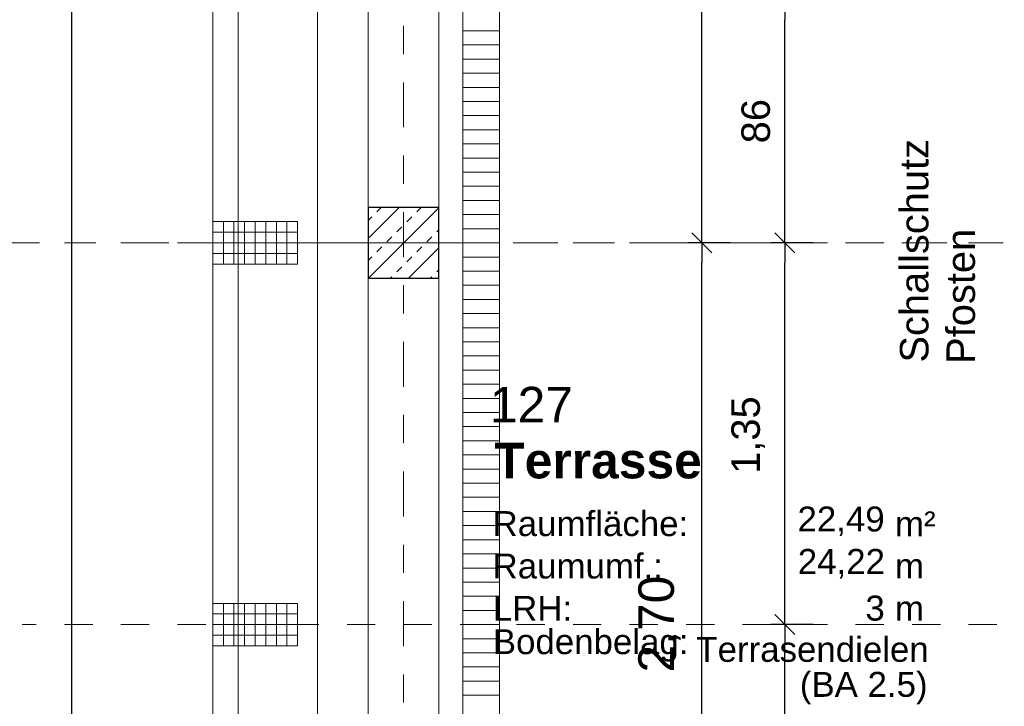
# Model space of a CAD drawing. Header units: metres. Extents: x -45.2 to 14.3, y -31.8 to 10.2.
# Tile 36 of 152: x -40.5 to -37, y -9.7 to -7.3. Entities that reach past the tile are written whole.
import ezdxf

# ---------------------------------------------------------------- set-up
doc = ezdxf.new("R2010")
doc.units = ezdxf.units.M
doc.header["$LTSCALE"] = 0.05
for name, pattern in [('Achsen 01', [5.291531, 3.175, -1.058062, 0.352704, -0.705764]), ('ISO-07 Punktiert', [0.889, 0.127, -0.762]), ('Raster 01', [2, 1, -1]), ('VW-01 Strichlinie kurz', [2, 1, -1])]:
    doc.linetypes.add(name, pattern=pattern)
doc.layers.get('0').update_dxf_attribs({"lineweight": 25})
for name, color, linetype, lineweight, true_color in [('013_Beton und Stahlbetonarbeiten-000 Brüstung', 7, 'Continuous', 9, 0xa6a6a6), ('014_Fassadenarbeiten-000 Aufsicht Betonfertigteile', 7, 'Continuous', 9, 0xc0c0c0), ('021_DA-Brüstungsrinne', 7, 'Continuous', 9, 0xaaaaaa), ('030_Sonnenschutzarbeiten-Bemassung', 7, 'Continuous', 13, 0xff6633), ('031_Metallbauarbeiten-330 Aufsicht Metallbauarbeiten', 7, 'Continuous', 9, 0xa6a6a6), ('032_Metallarbeiten-Fenster', 7, 'Continuous', 13, 0x444444), ('032_Metallarbeiten-PR_Fassade', 7, 'Continuous', 13, 0x444444), ('AV1-Achsen', 1, 'Achsen 01', 18, 0xff0000), ('AV1-Raster', 7, 'Raster 01', 9, 0xa6a6a6)]:
    doc.layers.add(name, color=color, linetype=linetype, lineweight=lineweight, true_color=true_color)
for name, color, linetype, lineweight in [('013_Beton und Stahlbetonarbeiten-000 Unterzüge', 7, 'ISO-07 Punktiert', 13), ('013_Beton und Stahlbetonarbeiten-330 Außenstützen', 7, 'Continuous', 25), ('014_Fassadenarbeiten-330 Betonfertigteile vertikal', 7, 'Continuous', 9), ('AV1-Stempel-Raumstempel', 7, 'Continuous', 9), ('Bemaßung-Bemaßung', 7, 'Continuous', 9)]:
    doc.layers.add(name, color=color, linetype=linetype, lineweight=lineweight)
doc.styles.add('Arial', font='arial.ttf')
doc.styles.add('Arial (bold)', font='arialbd.ttf')

msp = doc.modelspace()

# ---------------------------------------------------------------- linework, layer by layer
at = {"color": 0, "linetype": 'ByBlock', "lineweight": -2}
for p, q in [((-37.8, -7.24), (-37.8, -7.3107)), ((-38.0943, -8.1), (-38.0943, -8.0293)), ((-37.8, -8.1), (-37.8, -8.0293)), ((-38.0943, -8.1), (-38.0943, -8.1707)), ((-37.8, -8.1), (-37.8, -8.1707)), ((-37.8, -9.45), (-37.8, -9.3793)), ((-37.8, -9.45), (-37.8, -9.5207))]:
    msp.add_line(p, q, dxfattribs=at)
at = {"color": 0, "linetype": 'Continuous', "lineweight": 15}
for p, q in [((-38.0589, -8.1354), (-38.1297, -8.0646)), ((-38.1297, -8.0646), (-38.0589, -8.1354)), ((-37.7646, -8.1354), (-37.8354, -8.0646)), ((-37.8354, -8.0646), (-37.7646, -8.1354)), ((-37.7646, -9.4854), (-37.8354, -9.4146)), ((-37.8354, -9.4146), (-37.7646, -9.4854))]:
    msp.add_line(p, q, dxfattribs=at)
at = {"layer": '013_Beton und Stahlbetonarbeiten-000 Brüstung'}
for points in [[(-39.275, -7.975), (-39.275, -5.525), (-39.025, -5.525), (-39.025, -7.975)], [(-39.275, -10.675), (-39.275, -8.225), (-39.025, -8.225), (-39.025, -10.675)]]:
    msp.add_lwpolyline(points, close=True, dxfattribs=at)
at = {"layer": '013_Beton und Stahlbetonarbeiten-000 Unterzüge', "linetype": 'VW-01 Strichlinie kurz'}
for points in [[(-39.275, -7.975), (-39.275, -5.525), (-39.025, -5.525), (-39.025, -7.975)], [(-39.275, -10.675), (-39.275, -8.225), (-39.025, -8.225), (-39.025, -10.675)]]:
    msp.add_lwpolyline(points, close=True, dxfattribs=at)
at = {"layer": '013_Beton und Stahlbetonarbeiten-330 Außenstützen', "color": 251, "linetype": 'Continuous', "lineweight": 13, "true_color": 0x4c4c4c}
for p, q in [((-39.1649, -7.975), (-39.275, -8.0851)), ((-39.025, -7.9765), (-39.2735, -8.225)), ((-39.2444, -7.9903), (-39.2291, -7.975)), ((-39.103, -7.9903), (-39.0877, -7.975)), ((-39.275, -8.0209), (-39.2621, -8.008)), ((-39.1384, -8.0257), (-39.1207, -8.008)), ((-39.1737, -8.061), (-39.156, -8.0433)), ((-39.2091, -8.0964), (-39.1914, -8.0787)), ((-39.0676, -8.0964), (-39.05, -8.0787)), ((-39.0323, -8.061), (-39.025, -8.0537)), ((-39.2444, -8.1317), (-39.2267, -8.1141)), ((-39.025, -8.1179), (-39.1321, -8.225)), ((-39.103, -8.1317), (-39.0853, -8.1141)), ((-39.275, -8.1623), (-39.2621, -8.1494)), ((-39.1384, -8.1671), (-39.1207, -8.1494)), ((-39.1737, -8.2024), (-39.156, -8.1848)), ((-39.1963, -8.225), (-39.1914, -8.2201)), ((-39.0549, -8.225), (-39.05, -8.2201)), ((-39.0323, -8.2024), (-39.025, -8.1951))]:
    msp.add_line(p, q, dxfattribs=at)
at = {"layer": '013_Beton und Stahlbetonarbeiten-330 Außenstützen'}
msp.add_lwpolyline([(-39.025, -7.975), (-39.275, -7.975), (-39.275, -8.225), (-39.025, -8.225)], close=True, dxfattribs=at)
at = {"layer": '014_Fassadenarbeiten-000 Aufsicht Betonfertigteile'}
msp.add_lwpolyline([(-39.455, 0.305), (-39.455, -21.905), (-39.825, -22.275), (-39.825, 0.675)], close=True, dxfattribs=at)
at = {"layer": '014_Fassadenarbeiten-330 Betonfertigteile vertikal', "color": 8, "linetype": 'Continuous', "lineweight": 9, "true_color": 0x808080}
for p, q in [((-39.7875, -8.025), (-39.7875, -8.175)), ((-39.75, -8.025), (-39.75, -8.175)), ((-39.7125, -8.025), (-39.7125, -8.175)), ((-39.675, -8.025), (-39.675, -8.175)), ((-39.6375, -8.025), (-39.6375, -8.175)), ((-39.6, -8.025), (-39.6, -8.175)), ((-39.5625, -8.025), (-39.5625, -8.175)), ((-39.7875, -9.375), (-39.7875, -9.525)), ((-39.75, -9.375), (-39.75, -9.525)), ((-39.7125, -9.375), (-39.7125, -9.525)), ((-39.675, -9.375), (-39.675, -9.525)), ((-39.6375, -9.375), (-39.6375, -9.525)), ((-39.6, -9.375), (-39.6, -9.525)), ((-39.5625, -9.375), (-39.5625, -9.525))]:
    msp.add_line(p, q, dxfattribs=at)
at = {"layer": '014_Fassadenarbeiten-330 Betonfertigteile vertikal', "color": 8, "linetype": 'Continuous', "lineweight": 13, "true_color": 0x808080}
for p, q in [((-39.825, -8.0625), (-39.525, -8.0625)), ((-39.825, -8.1), (-39.525, -8.1)), ((-39.825, -8.1375), (-39.525, -8.1375)), ((-39.825, -9.4125), (-39.525, -9.4125)), ((-39.825, -9.45), (-39.525, -9.45)), ((-39.825, -9.4875), (-39.525, -9.4875))]:
    msp.add_line(p, q, dxfattribs=at)
at = {"layer": '014_Fassadenarbeiten-330 Betonfertigteile vertikal'}
for points in [[(-39.525, -8.175), (-39.525, -8.025), (-39.825, -8.025), (-39.825, -8.175)], [(-39.525, -9.525), (-39.525, -9.375), (-39.825, -9.375), (-39.825, -9.525)]]:
    msp.add_lwpolyline(points, close=True, dxfattribs=at)
at = {"layer": '021_DA-Brüstungsrinne', "color": 7, "linetype": 'Continuous', "lineweight": 9}
for p, q in [((-38.94, -7.35), (-38.81, -7.35)), ((-38.94, -7.4), (-38.81, -7.4)), ((-38.94, -7.45), (-38.81, -7.45)), ((-38.94, -7.5), (-38.81, -7.5)), ((-38.94, -7.55), (-38.81, -7.55)), ((-38.94, -7.6), (-38.81, -7.6)), ((-38.94, -7.65), (-38.81, -7.65)), ((-38.94, -7.7), (-38.81, -7.7)), ((-38.94, -7.75), (-38.81, -7.75)), ((-38.94, -7.8), (-38.81, -7.8)), ((-38.94, -7.85), (-38.81, -7.85)), ((-38.94, -7.9), (-38.81, -7.9)), ((-38.94, -7.95), (-38.81, -7.95)), ((-38.94, -8), (-38.81, -8)), ((-38.94, -8.05), (-38.81, -8.05)), ((-38.94, -8.1), (-38.81, -8.1)), ((-38.94, -8.15), (-38.81, -8.15)), ((-38.94, -8.2), (-38.81, -8.2)), ((-38.94, -8.25), (-38.81, -8.25)), ((-38.94, -8.3), (-38.81, -8.3)), ((-38.94, -8.35), (-38.81, -8.35)), ((-38.94, -8.4), (-38.81, -8.4)), ((-38.94, -8.45), (-38.81, -8.45)), ((-38.94, -8.5), (-38.81, -8.5)), ((-38.94, -8.55), (-38.81, -8.55)), ((-38.94, -8.6), (-38.81, -8.6)), ((-38.94, -8.65), (-38.81, -8.65)), ((-38.94, -8.7), (-38.81, -8.7)), ((-38.94, -8.75), (-38.81, -8.75)), ((-38.94, -8.8), (-38.81, -8.8)), ((-38.94, -8.85), (-38.81, -8.85)), ((-38.94, -8.9), (-38.81, -8.9)), ((-38.94, -8.95), (-38.81, -8.95)), ((-38.94, -9), (-38.81, -9)), ((-38.94, -9.05), (-38.81, -9.05)), ((-38.94, -9.1), (-38.81, -9.1)), ((-38.94, -9.15), (-38.81, -9.15)), ((-38.94, -9.2), (-38.81, -9.2)), ((-38.94, -9.25), (-38.81, -9.25)), ((-38.94, -9.3), (-38.81, -9.3)), ((-38.94, -9.35), (-38.81, -9.35)), ((-38.94, -9.4), (-38.81, -9.4)), ((-38.94, -9.45), (-38.81, -9.45)), ((-38.94, -9.5), (-38.81, -9.5)), ((-38.94, -9.55), (-38.81, -9.55)), ((-38.94, -9.6), (-38.81, -9.6)), ((-38.94, -9.65), (-38.81, -9.65)), ((-38.94, -9.7), (-38.81, -9.7))]:
    msp.add_line(p, q, dxfattribs=at)
at = {"layer": '021_DA-Brüstungsrinne'}
msp.add_lwpolyline([(-38.94, -5.785), (-38.81, -5.785), (-38.81, -10.55), (-38.94, -10.55)], close=True, dxfattribs=at)
at = {"layer": '030_Sonnenschutzarbeiten-Bemassung', "color": 0, "lineweight": -2}
for p, q in [((-38.0943, -8.0293), (-38.0943, -5.9607)), ((-37.9943, -8.1), (-38.1443, -8.1)), ((-37.9943, -8.1), (-38.1443, -8.1)), ((-38.0943, -10.7293), (-38.0943, -8.1707))]:
    msp.add_line(p, q, dxfattribs=at)
at = {"layer": '031_Metallbauarbeiten-330 Aufsicht Metallbauarbeiten'}
for points in [[(-39.735, -5.475), (-39.735, -8.1), (-38.94, -8.1), (-38.94, -5.785), (-39.525, -5.785), (-39.525, -5.475)], [(-38.94, -8.1), (-39.735, -8.1), (-39.735, -10.8), (-38.94, -10.8)]]:
    msp.add_lwpolyline(points, close=True, dxfattribs=at)
at = {"layer": '032_Metallarbeiten-PR_Fassade', "color": 0, "lineweight": -2}
for p, q in [((-37.8, -8.0293), (-37.8, -7.3107)), ((-37.7, -8.1), (-37.85, -8.1)), ((-37.7, -8.1), (-37.85, -8.1)), ((-37.8, -9.3793), (-37.8, -8.1707)), ((-37.7, -9.45), (-37.85, -9.45)), ((-37.7, -9.45), (-37.85, -9.45)), ((-37.8, -10.7293), (-37.8, -9.5207))]:
    msp.add_line(p, q, dxfattribs=at)
at = {"layer": 'AV1-Achsen'}
for p, q in [((-39.15, -26.5), (-39.15, 4.9)), ((-43.35, -8.1), (4.2, -8.1))]:
    msp.add_line(p, q, dxfattribs=at)
at = {"layer": 'AV1-Raster'}
for p, q in [((-37.8, -22.95), (-37.8, 1.35)), ((1.35, -8.1), (-40.5, -8.1)), ((1.35, -9.45), (-40.5, -9.45))]:
    msp.add_line(p, q, dxfattribs=at)
at = {"layer": 'Bemaßung-Bemaßung', "color": 0, "linetype": 'Continuous', "lineweight": -2}
msp.add_line((-40.325, -5.9607), (-40.325, -15.6393), dxfattribs=at)
at = {"layer": 'Defpoints', "color": 0, "lineweight": 0}
for p, q in [((-39.275, -7.975), (-39.275, -7.975)), ((-39.275, -7.975), (-39.275, -7.975)), ((-39.825, -8.025), (-39.825, -8.025)), ((-39.825, -8.025), (-39.825, -8.025)), ((-39.15, -8.1), (-39.15, -8.1)), ((-39.15, -8.1), (-39.15, -8.1)), ((-38.0943, -8.1), (-38.0943, -8.1)), ((-37.8, -8.1), (-37.8, -8.1)), ((-39.825, -8.175), (-39.825, -8.175)), ((-39.825, -8.175), (-39.825, -8.175)), ((-39.275, -8.225), (-39.275, -8.225)), ((-39.275, -8.225), (-39.275, -8.225)), ((-39.825, -9.375), (-39.825, -9.375)), ((-39.825, -9.375), (-39.825, -9.375)), ((-37.8, -9.45), (-37.8, -9.45)), ((-39.825, -9.525), (-39.825, -9.525)), ((-39.825, -9.525), (-39.825, -9.525))]:
    msp.add_line(p, q, dxfattribs=at)

# ---------------------------------------------------------------- texts
at = {"layer": '030_Sonnenschutzarbeiten-Bemassung', "color": 0, "insert": (-38.1695, -9.6198), "char_height": 0.12609, "attachment_point": 7, "rotation": 90, "style": 'Arial'}
msp.add_mtext('2,70', dxfattribs=at)
at = {"layer": '032_Metallarbeiten-Fenster', "color": 250, "true_color": 0x444444, "attachment_point": 7, "rotation": 90, "style": 'Arial'}
for s, insert, char_height in [('Schallschutz', (-37.2909, -8.5234), 0.100872), ('Pfosten', (-37.1263, -8.528), 0.10087)]:
    msp.add_mtext(s, dxfattribs=dict(at, insert=insert, char_height=char_height))
at = {"layer": '032_Metallarbeiten-PR_Fassade', "color": 0, "char_height": 0.10087, "attachment_point": 7, "rotation": 90, "style": 'Arial'}
for s, insert in [('86', (-37.8519, -7.748)), ('1,35', (-37.8702, -8.917))]:
    msp.add_mtext(s, dxfattribs=dict(at, insert=insert))
at = {"layer": 'AV1-Stempel-Raumstempel', "attachment_point": 7}
for s, insert, char_height, style in [('127', (-38.8442, -8.7353), 0.12609, 'Arial'), ('Terrasse', (-38.8288, -8.9348), 0.12609, 'Arial (bold)'), ('Raumfläche:', (-38.8347, -9.1383), 0.088263, 'Arial'), ('22,49', (-37.7557, -9.1372), 0.08826, 'Arial'), ('m²', (-37.4107, -9.1379), 0.08826, 'Arial'), ('Raumumf.:', (-38.8347, -9.2883), 0.08826, 'Arial'), ('24,22', (-37.7546, -9.2872), 0.08826, 'Arial'), ('m', (-37.4107, -9.2868), 0.0883, 'Arial'), ('LRH:', (-38.834, -9.4368), 0.08826, 'Arial'), ('3', (-37.5155, -9.4372), 0.0883, 'Arial'), ('m', (-37.4107, -9.4368), 0.0883, 'Arial'), ('Bodenbelag:', (-38.834, -9.5813), 0.088263, 'Arial'), ('Terrasendielen', (-38.1137, -9.5831), 0.088263, 'Arial'), ('(BA 2.5)', (-37.7475, -9.7322), 0.08826, 'Arial')]:
    msp.add_mtext(s, dxfattribs=dict(at, insert=insert, char_height=char_height, style=style))

doc.saveas('drawing.dxf')
